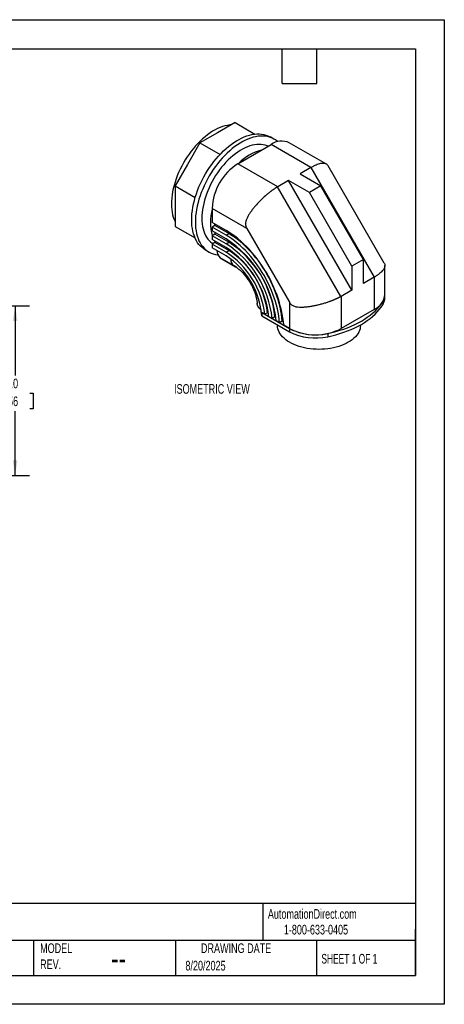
# Model space of a CAD drawing. Header units: millimetres. Extents: x 0 to 489, y 0 to 378.
# Tile 2 of 2: x 326 to 489, y 0 to 378. Entities that reach past the tile are written whole.
import ezdxf

# ---------------------------------------------------------------- set-up
doc = ezdxf.new("R2010")
doc.units = ezdxf.units.MM
doc.header["$LTSCALE"] = 1.75
doc.layers.add('DIMENSIONS', color=140, linetype='Continuous', lineweight=25)
doc.layers.add('TEXT', color=140, linetype='Continuous', lineweight=25)
doc.styles.add('SLDTEXTSTYLE0', font='TXT', dxfattribs={"width": 0.7})
doc.styles.add('SLDTEXTSTYLE1', font='TXT', dxfattribs={"width": 0.65})
doc.dimstyles.new('SLDDIMSTYLE0', dxfattribs={"dimtxt": 3.776514, "dimasz": 5.7785, "dimexe": 0, "dimexo": 0.0625, "dimgap": 0.944128, "dimtad": 0, "dimtih": 1, "dimtoh": 1, "dimdec": 1, "dimrnd": 1e-09, "dimzin": 4, "dimdsep": 46, "dimtxsty": 'SLDTEXTSTYLE0', "dimsah": 1, "dimcen": 0.09, "dimadec": 0, "dimazin": 1, "dimtfac": 1, "dimtdec": 1, "dimtofl": 0, "dimtmove": 0, "dimatfit": 3, "dimfxl": 0, "dimfrac": 2, "dimtolj": 1, "dimtzin": 12, "dimarcsym": 0})

# ---------------------------------------------------------------- blocks, each defined once
blk = doc.blocks.new('_D_1')
at = {"layer": 'DIMENSIONS'}
for p, q in [((222.83, 267.97), (329.76, 267.97)), ((324.21, 267.97), (324.21, 241.32)), ((318.59, 234.47), (317.33, 234.47)), ((317.33, 234.47), (317.33, 228.47)), ((329.82, 234.47), (331.08, 234.47)), ((331.08, 234.47), (331.08, 228.47)), ((317.33, 228.47), (318.59, 228.47)), ((324.21, 202.97), (324.21, 227.63)), ((331.08, 228.47), (329.82, 228.47)), ((280.85, 202.97), (329.76, 202.97))]:
    blk.add_line(p, q, dxfattribs=at)
for points in [[(324.21, 267.97), (323.32, 262.19), (325.09, 262.19)], [(324.21, 202.97), (325.09, 208.74), (323.32, 208.74)]]:
    blk.add_solid(points, dxfattribs=at)
at = {"layer": 'DIMENSIONS', "char_height": 3.704, "attachment_point": 1, "style": 'SLDTEXTSTYLE0'}
for s, insert in [('65.0', (318.59, 240.09)), ('2.56', (318.59, 233.25))]:
    blk.add_mtext(s, dxfattribs=dict(at, insert=insert))

msp = doc.modelspace()

# ---------------------------------------------------------------- linework, layer by layer
at = {"color": 7, "linetype": 'Continuous'}
for p, q in [((0, 377.83), (488.95, 377.83)), ((488.95, 377.83), (488.95, 0)), ((488.95, 0), (0, 0))]:
    msp.add_line(p, q, dxfattribs=at)
for p, q in [((408.61, 338.35), (401.87, 334.46)), ((408.61, 338.35), (416.25, 333.93)), ((401.87, 334.46), (395.14, 330.57)), ((423.56, 332.02), (422.15, 332.84)), ((395.14, 330.57), (390.37, 322.32)), ((395.14, 330.57), (402.86, 326.11)), ((409.72, 322.58), (422.45, 329.93)), ((437.74, 321.1), (422.45, 329.93)), ((443.7, 322.39), (429.45, 330.62)), ((390.37, 322.32), (385.61, 314.07)), ((425.01, 313.75), (409.72, 322.58)), ((465.89, 284.45), (444.38, 321.7)), ((437.74, 321.1), (433.56, 318.69)), ((433.56, 318.69), (441.56, 314.08)), ((462.12, 279.03), (437.81, 321.14)), ((385.61, 314.07), (393.33, 309.61)), ((385.61, 314.07), (385.61, 306.29)), ((449.25, 271.61), (424.94, 313.71)), ((429.18, 316.16), (425.01, 313.75)), ((453.49, 274.05), (429.18, 316.16)), ((437.18, 311.54), (429.18, 316.16)), ((441.56, 314.08), (437.18, 311.54)), ((457.88, 285.82), (441.56, 314.08)), ((453.49, 283.29), (437.18, 311.54)), ((385.61, 306.29), (385.61, 298.51)), ((413.18, 297.72), (399.82, 305.43)), ((399.82, 305.43), (399.82, 300.05)), ((385.61, 298.51), (393.25, 294.1)), ((385.61, 298.51), (390.37, 295.76)), ((405.15, 296.97), (399.82, 300.05)), ((400.88, 298.83), (399.82, 298.21)), ((400.88, 299.44), (400.88, 298.83)), ((406.21, 295.75), (400.88, 298.83)), ((388.91, 296.61), (388.96, 296.57)), ((388.96, 296.57), (390.37, 295.76)), ((390.37, 295.76), (393.25, 294.1)), ((399.82, 298.21), (399.82, 296.79)), ((405.15, 295.14), (399.82, 298.21)), ((405.15, 293.71), (399.82, 296.79)), ((400.88, 295.56), (399.82, 294.95)), ((399.82, 294.95), (399.82, 293.52)), ((405.15, 291.87), (399.82, 294.95)), ((400.88, 296.17), (400.88, 295.56)), ((406.21, 292.48), (400.88, 295.56)), ((405.15, 295.14), (406.21, 295.75)), ((413.18, 297.72), (429.52, 269.42)), ((405.15, 290.44), (399.82, 293.52)), ((400.88, 292.29), (399.82, 291.68)), ((405.15, 288.6), (399.82, 291.68)), ((399.82, 291.68), (399.82, 290.29)), ((400.62, 293.06), (400.88, 292.6)), ((400.88, 292.91), (400.88, 292.29)), ((406.21, 289.22), (400.88, 292.29)), ((405.15, 291.87), (406.21, 292.48)), ((397.15, 289.54), (398.57, 288.72)), ((405.15, 287.22), (399.82, 290.29)), ((405.15, 288.6), (406.21, 289.22)), ((408.24, 283.41), (402.91, 286.49)), ((402.91, 286.49), (403.49, 286.12)), ((403.49, 286.12), (408.82, 283.04)), ((408.82, 283.04), (408.24, 283.41)), ((457.88, 285.82), (453.49, 283.29)), ((457.88, 276.58), (457.88, 285.82)), ((466.15, 272.36), (466.15, 283.51)), ((409.16, 282.83), (409.09, 282.87)), ((453.49, 283.29), (453.49, 274.05)), ((462.05, 278.99), (457.88, 276.58)), ((462.05, 278.99), (462.05, 266.65)), ((453.49, 274.05), (449.32, 271.65)), ((466.16, 271.14), (466.16, 272.37)), ((417.13, 268.79), (417.12, 269.02)), ((417.13, 268.79), (417.13, 268.93)), ((429.52, 269.42), (429.52, 259.3)), ((449.32, 271.65), (449.32, 259.3)), ((465.31, 269.61), (465.31, 268.38)), ((418.91, 265.42), (429.51, 259.3)), ((418.91, 265.42), (418.91, 265.42)), ((420.01, 264.79), (418.91, 265.42)), ((418.91, 265.42), (418.91, 264.2)), ((421.07, 265.4), (420.01, 264.79)), ((421.46, 265.18), (421.07, 265.4)), ((462.05, 266.65), (449.32, 259.3)), ((418.91, 264.2), (418.9, 264.21)), ((418.91, 264.2), (429.51, 258.07)), ((422.86, 263.15), (421.61, 263.87)), ((423.92, 263.76), (422.86, 263.15)), ((424.33, 263.52), (423.92, 263.76)), ((425.7, 261.51), (424.45, 262.23)), ((424.9, 260.73), (424.92, 260.32)), ((426.76, 262.12), (425.7, 261.51)), ((427.18, 261.87), (426.76, 262.12)), ((456.75, 260.32), (456.77, 260.74)), ((429.52, 259.3), (427.29, 260.59)), ((429.51, 259.3), (429.51, 258.07)), ((444.2, 257.42), (444.2, 256.19))]:
    msp.add_line(p, q)
at = {"flags": 128}
for points in [[(407.09, 337.47), (406.57, 337.43), (405.67, 337.29), (404.75, 337.08), (403.81, 336.81), (402.86, 336.45), (401.9, 336.03), (400.94, 335.54), (399.98, 334.99), (399.01, 334.37), (398.06, 333.68), (397.11, 332.94), (396.17, 332.14), (395.25, 331.28), (394.35, 330.37), (393.46, 329.41), (392.61, 328.41), (391.78, 327.36), (390.98, 326.28), (390.21, 325.16), (389.48, 324.01), (388.79, 322.84), (388.14, 321.64), (387.53, 320.43), (386.97, 319.2), (386.45, 317.96), (385.99, 316.72), (385.57, 315.47), (385.21, 314.23), (384.9, 313), (384.65, 311.78), (384.45, 310.58), (384.31, 309.39), (384.22, 308.23), (384.19, 307.11), (384.22, 306.01), (384.31, 304.95), (384.45, 303.93), (384.65, 302.96), (384.9, 302.03), (385.21, 301.15), (385.57, 300.33), (385.61, 300.26)], [(397.15, 289.54), (396.63, 289.87), (395.97, 290.36), (395.35, 290.93), (394.78, 291.57), (394.26, 292.26), (393.79, 293.02), (393.37, 293.84), (393, 294.72), (392.69, 295.64), (392.43, 296.62), (392.23, 297.65), (392.09, 298.72), (392, 299.83), (391.97, 300.98), (392, 302.16), (392.09, 303.38), (392.23, 304.61), (392.43, 305.87), (392.69, 307.15), (393, 308.44), (393.37, 309.73), (393.79, 311.04), (394.26, 312.34), (394.78, 313.64), (395.35, 314.93), (395.97, 316.21), (396.63, 317.47), (397.33, 318.71), (398.07, 319.93), (398.86, 321.12), (399.67, 322.28), (400.52, 323.4), (401.4, 324.48), (402.31, 325.52), (403.24, 326.51), (404.19, 327.45), (405.16, 328.34), (406.14, 329.17), (407.13, 329.94), (408.14, 330.65), (409.15, 331.3), (410.16, 331.88), (411.16, 332.4), (412.17, 332.85), (413.16, 333.22), (414.14, 333.52), (415.11, 333.76), (416.06, 333.91), (416.99, 334), (417.9, 334), (418.78, 333.94), (419.63, 333.8), (420.45, 333.58), (421.23, 333.3), (421.97, 332.94), (422.15, 332.84)], [(424.97, 331), (424.75, 331.19), (424.09, 331.69), (423.39, 332.12), (422.64, 332.48), (421.86, 332.77), (421.04, 332.98), (420.19, 333.12), (419.31, 333.19), (418.41, 333.18), (417.48, 333.1), (416.53, 332.94), (415.56, 332.71), (414.58, 332.4), (413.58, 332.03), (412.58, 331.58), (411.57, 331.07), (410.56, 330.48), (409.55, 329.84), (408.55, 329.12), (407.55, 328.35), (406.57, 327.52), (405.6, 326.63), (404.65, 325.69), (403.72, 324.7), (402.82, 323.66), (401.94, 322.58), (401.09, 321.46), (400.27, 320.3), (399.49, 319.12), (398.74, 317.9), (398.04, 316.66), (397.38, 315.39), (396.76, 314.11), (396.19, 312.82), (395.67, 311.52), (395.2, 310.22), (394.78, 308.92), (394.42, 307.62), (394.1, 306.33), (393.85, 305.05), (393.65, 303.8), (393.5, 302.56), (393.42, 301.35), (393.39, 300.17), (393.42, 299.02), (393.5, 297.91), (393.65, 296.83), (393.85, 295.81), (394.1, 294.83), (394.42, 293.9), (394.78, 293.02), (395.2, 292.21), (395.67, 291.45), (396.19, 290.75), (396.76, 290.12), (397.38, 289.55), (398.04, 289.05), (398.74, 288.62), (399.49, 288.26), (400.27, 287.97), (401.09, 287.76), (401.94, 287.62), (402, 287.61)], [(421.3, 329.26), (420.96, 329.41), (420.23, 329.67), (419.46, 329.85), (418.67, 329.96), (417.84, 330), (416.99, 329.96), (416.12, 329.85), (415.23, 329.66), (414.32, 329.4), (413.4, 329.06), (412.47, 328.66), (411.53, 328.19), (410.6, 327.65), (409.66, 327.04), (408.73, 326.37), (407.81, 325.64), (406.9, 324.85), (406.01, 324.01), (405.14, 323.12), (404.29, 322.17), (403.46, 321.19), (402.67, 320.16), (401.9, 319.09), (401.17, 317.99), (400.48, 316.86), (399.83, 315.71), (399.22, 314.54), (398.66, 313.35), (398.14, 312.15), (397.67, 310.94), (397.25, 309.74), (396.89, 308.53), (396.58, 307.33), (396.32, 306.14), (396.12, 304.97), (395.98, 303.82), (395.89, 302.69), (395.86, 301.59), (395.89, 300.53), (395.98, 299.5), (396.12, 298.52), (396.32, 297.58), (396.58, 296.69), (396.89, 295.85), (397.25, 295.06), (397.67, 294.33), (398.14, 293.67), (398.66, 293.06), (399.22, 292.53), (399.83, 292.06), (400.13, 291.86)], [(400.72, 299.53), (400.73, 299.21), (400.77, 298.76)], [(427.29, 260.59), (427.17, 261.97), (426.99, 263.37), (426.76, 264.8), (426.47, 266.24), (426.12, 267.7), (425.71, 269.17), (425.25, 270.64), (424.74, 272.11), (424.18, 273.58), (423.56, 275.05), (422.9, 276.51), (422.19, 277.95), (421.43, 279.38), (420.64, 280.78), (419.8, 282.16), (418.92, 283.51), (418, 284.83), (417.06, 286.11), (416.08, 287.35), (415.07, 288.55), (414.03, 289.71), (412.98, 290.81), (411.9, 291.87), (410.8, 292.87), (409.69, 293.81), (408.57, 294.7), (407.43, 295.52), (406.29, 296.28), (405.15, 296.97)], [(425.7, 261.51), (425.57, 262.83), (425.39, 264.18), (425.16, 265.55), (424.86, 266.94), (424.52, 268.34), (424.11, 269.74), (423.66, 271.15), (423.15, 272.56), (422.59, 273.97), (421.98, 275.37), (421.33, 276.76), (420.62, 278.14), (419.88, 279.49), (419.09, 280.82), (418.27, 282.13), (417.41, 283.4), (416.51, 284.64), (415.58, 285.84), (414.63, 287.01), (413.64, 288.13), (412.63, 289.2), (411.6, 290.22), (410.56, 291.18), (409.49, 292.1), (408.42, 292.95), (407.34, 293.74), (406.25, 294.47), (405.15, 295.14)], [(426.76, 262.12), (426.63, 263.45), (426.45, 264.8), (426.22, 266.16), (425.92, 267.55), (425.58, 268.95), (425.17, 270.35), (424.72, 271.77), (424.21, 273.18), (423.65, 274.58), (423.04, 275.98), (422.39, 277.37), (421.69, 278.75), (420.94, 280.1), (420.16, 281.43), (419.33, 282.74), (418.47, 284.01), (417.57, 285.25), (416.64, 286.46), (415.69, 287.62), (414.7, 288.74), (413.69, 289.81), (412.67, 290.83), (411.62, 291.8), (410.56, 292.71), (409.48, 293.56), (408.4, 294.35), (407.31, 295.08), (406.21, 295.75)], [(409.09, 282.87), (408.98, 282.95), (408.24, 283.41)], [(444.2, 257.42), (445.79, 257.78), (447.35, 258.18), (448.88, 258.63), (450.37, 259.12), (451.81, 259.65), (453.21, 260.22), (454.56, 260.83), (455.86, 261.48), (457.1, 262.16), (458.28, 262.87), (459.4, 263.62), (460.45, 264.4), (461.44, 265.21), (462.36, 266.04), (463.21, 266.9), (463.99, 267.78), (464.69, 268.69), (465.31, 269.61)], [(444.2, 256.19), (445.79, 256.55), (447.35, 256.96), (448.88, 257.4), (450.37, 257.89), (451.81, 258.42), (453.21, 259), (454.56, 259.6), (455.86, 260.25), (457.1, 260.93), (458.28, 261.65), (459.4, 262.4), (460.45, 263.18), (461.44, 263.98), (462.36, 264.82), (463.21, 265.68), (463.99, 266.56), (464.69, 267.46), (465.31, 268.38)], [(456.75, 260.32), (456.71, 259.87), (456.59, 259.22), (456.39, 258.57), (456.11, 257.93), (455.75, 257.31), (455.32, 256.71), (454.81, 256.12), (454.23, 255.56), (453.58, 255.02), (452.87, 254.51), (452.09, 254.03), (451.26, 253.58), (450.37, 253.17), (449.44, 252.79), (448.46, 252.46), (447.45, 252.16), (446.4, 251.91), (445.32, 251.71), (444.22, 251.54), (443.1, 251.43), (441.97, 251.36), (440.83, 251.33), (439.7, 251.36), (438.57, 251.43), (437.45, 251.54), (436.35, 251.71), (435.27, 251.91), (434.22, 252.16), (433.2, 252.46), (432.23, 252.79), (431.29, 253.17), (430.41, 253.58), (429.58, 254.03), (428.8, 254.51), (428.09, 255.02), (427.44, 255.56), (426.86, 256.12), (426.35, 256.71), (425.92, 257.31), (425.56, 257.93), (425.28, 258.57), (425.08, 259.22), (424.95, 259.87), (424.92, 260.32)]]:
    msp.add_lwpolyline(points, dxfattribs=at)
for centre, radius, start, end in [((426.55, 324.18), 7.06, 65.7782, 125.5323), ((424.25, 308.19), 20.36, 105.7079, 134.2867), ((421.31, 304.45), 21.52, 122.6055, 177.3945), ((419.2, 300.05), 20.02, 165.4754, 194.7275), ((382.15, 257.95), 42.52, 5.7744, 57.2485), ((384.03, 259.03), 39.05, 6.0511, 57.2433), ((385.09, 259.64), 39.05, 6.0511, 57.2433), ((405.15, 289.2), 3.52, 179.0787, 230.5003), ((385.45, 259.85), 36.38, 6.331, 57.2108), ((387.35, 260.95), 32.89, 6.6983, 57.2224), ((388.93, 261.92), 30.05, 4.3731, 57.3279), ((388.41, 261.57), 32.89, 6.6983, 57.2224), ((410.43, 286.09), 3.47, 181.0459, 230.7074), ((459.12, 273.07), 7.06, 294.46, 354.2199), ((461.07, 272.4), 5.08, 326.5771, 2.5602), ((461.04, 271.19), 5.11, 326.6426, 359.4278), ((421.63, 270.53), 5.05, 227.0465, 234.1651), ((439.44, 278.57), 21.68, 242.7424, 282.6567), ((439.44, 277.35), 21.68, 242.7424, 282.6567), ((439.42, 278.41), 21.52, 242.6097, 297.3903)]:
    msp.add_arc(centre, radius, start, end)
for points, knots in [([(444.37, 321.7), (444.3, 321.82), (444.14, 322.08), (443.78, 322.37), (443.31, 322.59), (442.75, 322.7), (442.12, 322.7), (441.4, 322.6), (440.6, 322.39), (439.72, 322.08), (438.8, 321.67), (438.14, 321.32), (437.81, 321.14)], [0, 0, 0, 0, 0.0829564, 0.185194, 0.2897047, 0.392377, 0.4933307, 0.5926918, 0.6956697, 0.7977686, 0.8991553, 1, 1, 1, 1]), ([(424.94, 313.71), (424.85, 313.66), (424.68, 313.56), (424.41, 313.39), (424.15, 313.22), (423.88, 313.04), (423.61, 312.86), (423.34, 312.66), (423.06, 312.47), (422.78, 312.27), (422.51, 312.06), (422.23, 311.85), (421.94, 311.63), (421.66, 311.4), (421.38, 311.17), (421.1, 310.94), (420.22, 310.2), (418.74, 308.85), (417.12, 307.15), (415.91, 305.74), (415.06, 304.66), (414.3, 303.6), (413.63, 302.52), (413.16, 301.62), (412.87, 300.87), (412.7, 300.29), (412.62, 299.67), (412.65, 299.13), (412.75, 298.69), (412.86, 298.36), (413.01, 298.03), (413.12, 297.83), (413.18, 297.72)], [0, 0, 0, 0, 0.016472, 0.032962, 0.049473, 0.066006, 0.082563, 0.099147, 0.115759, 0.132401, 0.149076, 0.165785, 0.18253, 0.199313, 0.216136, 0.233001, 0.249909, 0.372434, 0.499174, 0.5619, 0.624197, 0.689163, 0.748662, 0.811951, 0.843048, 0.874135, 0.905548, 0.936973, 0.952544, 0.968357, 0.983634, 1, 1, 1, 1]), ([(465.89, 284.44), (465.93, 284.37), (466.02, 284.2), (466.11, 283.92), (466.16, 283.59), (466.14, 283.25), (466.06, 282.9), (465.93, 282.54), (465.73, 282.18), (465.48, 281.8), (465.11, 281.35), (464.6, 280.83), (463.89, 280.23), (463.07, 279.63), (462.44, 279.23), (462.12, 279.03)], [0, 0, 0, 0, 0.047686, 0.118778, 0.185172, 0.256057, 0.324204, 0.389631, 0.458838, 0.526527, 0.592727, 0.695667, 0.79666, 0.898719, 1, 1, 1, 1]), ([(408.82, 283.04), (408.84, 283.03), (408.89, 283), (409, 282.93), (409.12, 282.85), (409.17, 282.82)], [0, 0, 0, 0, 0.259425, 0.697447, 1, 1, 1, 1]), ([(409.11, 282.86), (409.11, 282.86), (409.27, 282.75), (409.62, 282.49), (410.13, 282.08), (410.67, 281.61), (411.21, 281.09), (411.75, 280.52), (412.29, 279.91), (412.82, 279.25), (413.33, 278.56), (413.83, 277.83), (414.3, 277.08), (414.74, 276.31), (415.16, 275.52), (415.53, 274.73), (415.87, 273.93), (416.18, 273.14), (416.44, 272.36), (416.66, 271.6), (416.84, 270.87), (416.97, 270.17), (417.07, 269.55), (417.1, 269.19), (417.11, 269.03)], [0, 0, 0, 0, 0.001061, 0.04686, 0.093186, 0.140033, 0.187377, 0.235174, 0.283375, 0.33192, 0.380746, 0.429788, 0.478977, 0.528246, 0.577526, 0.626727, 0.675782, 0.724625, 0.77319, 0.821418, 0.869253, 0.916644, 0.963555, 1, 1, 1, 1]), ([(417.11, 269.06), (417.11, 269.03), (417.12, 268.99), (417.12, 268.95), (417.12, 268.93)], [0, 0, 0, 0, 0.520968, 1, 1, 1, 1]), ([(418.2, 266.83), (418.15, 266.88), (418.06, 266.96), (417.94, 267.09), (417.82, 267.22), (417.72, 267.35), (417.62, 267.49), (417.53, 267.63), (417.43, 267.81), (417.32, 268.02), (417.23, 268.27), (417.16, 268.53), (417.14, 268.7), (417.13, 268.79)], [0, 0, 0, 0, 0.071504, 0.142785, 0.213935, 0.285052, 0.356229, 0.427562, 0.499144, 0.624576, 0.749519, 0.874488, 1, 1, 1, 1]), ([(449.25, 271.61), (449.16, 271.56), (448.98, 271.46), (448.71, 271.32), (448.43, 271.17), (448.15, 271.03), (447.85, 270.89), (447.55, 270.75), (447.25, 270.61), (446.93, 270.47), (446.61, 270.33), (446.29, 270.2), (445.96, 270.06), (445.62, 269.93), (445.28, 269.8), (444.93, 269.67), (444.27, 269.43), (443.28, 269.1), (441.94, 268.7), (440.57, 268.34), (439.24, 268.04), (437.87, 267.78), (436.76, 267.62), (435.84, 267.52), (435.19, 267.46), (434.56, 267.43), (433.72, 267.42), (432.9, 267.45), (432.1, 267.57), (431.51, 267.72), (430.93, 267.95), (430.47, 268.25), (430.14, 268.57), (429.92, 268.83), (429.71, 269.11), (429.58, 269.32), (429.52, 269.42)], [0, 0, 0, 0, 0.01627, 0.032586, 0.048951, 0.065367, 0.081835, 0.098358, 0.114938, 0.131576, 0.148273, 0.165033, 0.181856, 0.198745, 0.215701, 0.232727, 0.249822, 0.311044, 0.374356, 0.434951, 0.499314, 0.556438, 0.624293, 0.655448, 0.686617, 0.717671, 0.748749, 0.811237, 0.842705, 0.874179, 0.90558, 0.936995, 0.952565, 0.968368, 0.983638, 1, 1, 1, 1]), ([(418.2, 266.83), (418.28, 266.82), (418.42, 266.8), (418.54, 266.88), (418.59, 266.91)], [0, 0, 0, 0, 0.584136, 1, 1, 1, 1])]:
    msp.add_open_spline(points, degree=3, knots=knots)
for points in [[(437.74, 321.1), (437.76, 321.12), (437.78, 321.13), (437.81, 321.14)], [(424.94, 313.71), (424.96, 313.73), (424.98, 313.74), (425.01, 313.75)], [(462.05, 278.99), (462.07, 279.01), (462.09, 279.02), (462.12, 279.03)], [(449.25, 271.61), (449.27, 271.62), (449.3, 271.63), (449.32, 271.65)]]:
    msp.add_open_spline(points, degree=3)
at = {"layer": 'TEXT'}
for p, q in [((11.11, 366.71), (477.84, 366.71)), ((426.72, 353.38), (426.72, 366.71)), ((440.05, 353.38), (440.05, 366.71)), ((477.84, 366.71), (477.84, 11.11)), ((426.72, 353.38), (440.05, 353.38)), ((477.84, 38.72), (11.11, 38.72)), ((419.26, 38.72), (419.26, 24.45)), ((477.84, 11.11), (477.84, 28.89)), ((477.84, 24.45), (11.11, 24.45)), ((331.28, 24.45), (331.28, 11.11)), ((385.81, 24.45), (385.81, 11.11)), ((439.86, 24.45), (439.86, 11.11)), ((11.11, 11.11), (477.84, 11.11))]:
    msp.add_line(p, q, dxfattribs=at)

# ---------------------------------------------------------------- texts
at = {"color": 179, "linetype": 'Continuous', "lineweight": 18, "char_height": 3.7042, "attachment_point": 1, "style": 'SLDTEXTSTYLE0'}
for s, insert in [('AutomationDirect.com', (421.22, 36.53)), ('1-800-633-0405', (427.34, 30.51))]:
    msp.add_mtext(s, dxfattribs=dict(at, insert=insert))
at = {"layer": 'DIMENSIONS', "insert": (385.21, 238), "char_height": 3.7042, "attachment_point": 1, "style": 'SLDTEXTSTYLE0'}
msp.add_mtext('ISOMETRIC VIEW', dxfattribs=at)
at = {"layer": 'TEXT'}
for s, insert, char_height, attachment_point, style in [('MODEL ^JREV.', (333.78, 23.39), 3.7042, 1, 'SLDTEXTSTYLE0'), ('DRAWING DATE', (409.02, 23.39), 3.7042, 2, 'SLDTEXTSTYLE0'), ('SHEET 1 OF 1', (441.77, 19.34), 3.7042, 1, 'SLDTEXTSTYLE1'), ('--', (361.02, 22.28), 9.26, 1, 'SLDTEXTSTYLE0'), ('8/20/2025', (389.57, 16.69), 3.704, 1, 'SLDTEXTSTYLE0')]:
    msp.add_mtext(s, dxfattribs=dict(at, insert=insert, char_height=char_height, attachment_point=attachment_point, style=style))

# ---------------------------------------------------------------- dimensions: what is measured, and where the dimension line sits
at = {"layer": 'DIMENSIONS'}
dim = msp.add_linear_dim(base=(324.21, 267.97), p1=(278.62, 202.97), p2=(220.61, 267.97), angle=90, dimstyle='SLDDIMSTYLE0', dxfattribs=at)
dim.commit()
dim.dimension.update_dxf_attribs({"geometry": '_D_1', "text_midpoint": (324.21, 234.47), "dimtype": 160})

doc.saveas('drawing.dxf')
